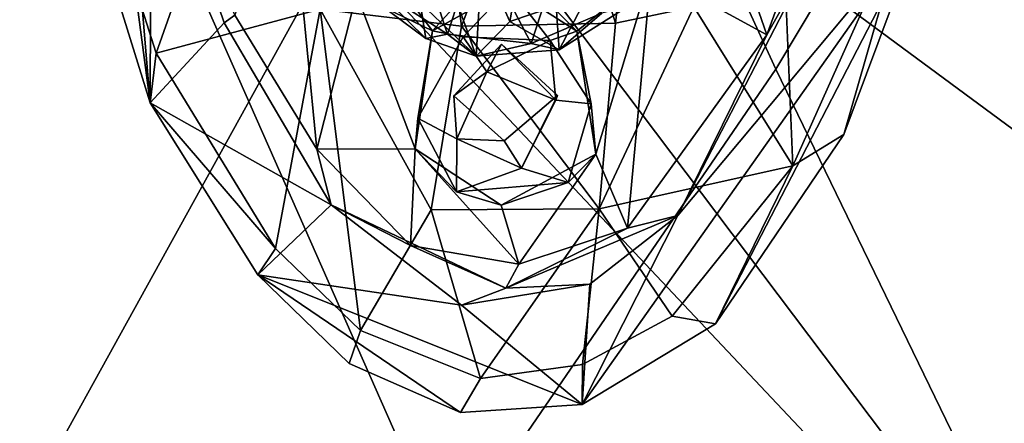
# Model space of a CAD drawing. Header units: millimetres. Extents: x -367 to 317, y -615 to 392.
# Tile 94 of 191: x 253 to 294, y -78 to -61. Entities that reach past the tile are written whole.
import ezdxf

# ---------------------------------------------------------------- set-up
doc = ezdxf.new("R2010")
doc.units = ezdxf.units.MM
doc.layers.add('Fbx_Root', color=7, linetype='Continuous', true_color=0x000000)
doc.styles.add('Default', font='arial.ttf')
doc.dimstyles.new('Default', dxfattribs={"dimscale": 10, "dimtxt": 2.5, "dimasz": 3, "dimexe": 1, "dimexo": 0.5, "dimgap": 0.8, "dimtad": 1, "dimtoh": 1, "dimzin": 1, "dimdsep": 46, "dimtxsty": 'Default', "dimcen": 2.5, "dimadec": 1, "dimazin": 1, "dimtfac": 1, "dimtdec": 4, "dimtix": 1, "dimtofl": 0, "dimtmove": 1, "dimatfit": 3, "dimfxl": 1, "dimtolj": 1, "dimtzin": 1, "dimarcsym": 0})

# ---------------------------------------------------------------- blocks, each defined once
blk = doc.blocks.new('*D1')
at = {"layer": 'Defpoints', "color": 0}
for p in [(-317.816, 295.28), (317.184, 295.28), (-317.816, -604.775)]:
    blk.add_point(p, dxfattribs=at)
at = {"layer": 'Fbx_Root', "color": 0, "lineweight": -2}
for p, q in [((-317.816, 290.28), (-317.816, -614.775)), ((317.184, 290.28), (317.184, -614.775)), ((287.184, -604.775), (-287.816, -604.775))]:
    blk.add_line(p, q, dxfattribs=at)
at = {"layer": 'Fbx_Root', "color": 0}
for points in [[(-287.816, -599.775), (-287.816, -609.775), (-317.816, -604.775)], [(287.184, -609.775), (287.184, -599.775), (317.184, -604.775)]]:
    blk.add_solid(points, dxfattribs=at)
at = {"layer": 'Fbx_Root', "color": 0, "insert": (-0.316, -584.012), "char_height": 25, "attachment_point": 5, "style": 'Default'}
blk.add_mtext('\\A1;635.00', dxfattribs=at)

msp = doc.modelspace()

# ---------------------------------------------------------------- linework, layer by layer
at = {"layer": 'Fbx_Root'}
for points in [[(34.945, -10.942, 150.2), (116.662, -71.068, 105.321), (270.96, -188.226, 97.509)], [(270.96, -188.226, 97.509), (162.973, -108.063, 129.371), (34.945, -10.942, 150.2)], [(258.29, -64.568, 608.523), (256.325, -41.129, 608.268), (252.905, -23.9, 608.631)], [(252.905, -23.9, 608.631), (254.856, -53.495, 608.422), (258.29, -64.568, 608.523)], [(262.11, -200.619, 97.49), (20.39, -30.993, 150.774), (166.197, -132.568, 125.034)], [(20.39, -30.993, 150.774), (262.11, -200.619, 97.49), (140.212, -116.218, 99.721)], [(266.087, -57.756, 608.444), (245.026, -95.901, 608.442), (242.775, -31.562, 608.448)], [(270.243, -32.885, 641.069), (253.58, -44.598, 640.918), (270.553, -83.061, 641.661), (284.162, -63.173, 641.516)], [(284.162, -63.173, 641.516), (295.748, -43.766, 641.126), (270.243, -32.885, 641.069)], [(243.346, -78.881, 640.916), (253.58, -44.598, 640.918), (243.403, -33.215, 640.285)], [(280.243, -55.513, 608.444), (297.763, -36.835, 608.444), (302.543, -72.002, 608.446)], [(256.325, -41.129, 608.268), (258.29, -64.568, 608.523), (258.32, -52.364, 608.345)], [(296.18, -87.949, 641.479), (313.931, -67.672, 640.869), (295.748, -43.766, 641.126), (284.162, -63.173, 641.516)], [(243.346, -78.881, 640.916), (270.553, -83.061, 641.661), (253.58, -44.598, 640.918)], [(254.844, -50.875, 601.611), (258.537, -62.514, 601.595), (258.29, -64.568, 608.523), (254.856, -53.495, 608.422)], [(261.658, -53.647, 596.347), (258.537, -62.514, 601.595), (254.844, -50.875, 601.611)], [(278.669, -50.789, 556.331), (277.526, -61.263, 595.637), (274.691, -52.122, 558.187)], [(277.526, -61.263, 595.637), (278.669, -50.789, 556.331), (280.77, -60.593, 596.432)], [(265.319, -60.688, 596.129), (269.955, -51.847, 557.866), (271.155, -61.389, 595.153)], [(271.155, -61.389, 595.153), (269.955, -51.847, 557.866), (274.691, -52.122, 558.187)], [(258.32, -52.364, 608.345), (258.29, -64.568, 608.523), (261.35, -61.256, 608.36)], [(261.35, -61.256, 608.36), (261.782, -60.932, 602.535), (258.32, -52.364, 608.345)], [(271.155, -61.389, 595.153), (274.691, -52.122, 558.187), (277.526, -61.263, 595.637)], [(283.787, -61.749, 602.418), (287.322, -52.127, 602.411), (281.029, -53.801, 597.635)], [(283.787, -61.749, 602.418), (286.098, -57.622, 608.338), (287.322, -52.127, 602.411)], [(265.319, -60.688, 596.129), (258.537, -62.514, 601.595), (261.658, -53.647, 596.347)], [(284.862, -67.163, 601.416), (280.77, -60.593, 596.432), (284.3, -53.585, 596.135)], [(284.862, -67.163, 601.416), (284.3, -53.585, 596.135), (289.711, -56.317, 601.77)], [(265.178, -66.483, 602.406), (263.973, -54.142, 598.573), (261.782, -60.932, 602.535)], [(263.973, -54.142, 598.573), (265.178, -66.483, 602.406), (266.819, -60.056, 599.01)], [(281.029, -53.801, 597.635), (279, -59.13, 598.424), (283.787, -61.749, 602.418)], [(301.413, -95.279, 608.446), (275.375, -60.723, 608.444), (280.243, -55.513, 608.444), (302.543, -72.002, 608.446)], [(284.862, -67.163, 601.416), (289.711, -56.317, 601.77), (286.973, -65.874, 608.383)], [(290.252, -57.067, 608.536), (286.973, -65.874, 608.383), (289.711, -56.317, 601.77)], [(290.252, -57.067, 608.536), (280.107, -69.223, 608.407), (276.147, -77.038, 608.484)], [(276.147, -77.038, 608.484), (281.66, -73.712, 608.358), (290.252, -57.067, 608.536)], [(280.107, -69.223, 608.407), (290.252, -57.067, 608.536), (286.098, -57.622, 608.338)], [(281.66, -73.712, 608.358), (286.973, -65.874, 608.383), (290.252, -57.067, 608.536)], [(301.413, -95.279, 608.446), (288.268, -101.068, 608.438), (245.026, -95.901, 608.442), (266.087, -57.756, 608.444)], [(275.375, -60.723, 608.444), (301.413, -95.279, 608.446), (266.087, -57.756, 608.444)], [(274.039, -62.11, 551.894), (275.468, -57.695, 554.909), (271.835, -57.852, 555.138)], [(274.039, -62.11, 551.894), (276.956, -60.852, 551.642), (275.468, -57.695, 554.909)], [(280.107, -69.223, 608.407), (286.098, -57.622, 608.338), (283.787, -61.749, 602.418)], [(266.819, -60.056, 599.01), (269.958, -61.578, 599.036), (267.15, -57.832, 596.362)], [(269.958, -61.578, 599.036), (272.8, -58.439, 595.472), (267.15, -57.832, 596.362)], [(269.523, -58.5, 553.864), (270.58, -61.72, 551.847), (271.835, -57.852, 555.138)], [(271.835, -57.852, 555.138), (270.58, -61.72, 551.847), (274.039, -62.11, 551.894)], [(270.58, -61.72, 551.847), (269.523, -58.5, 553.864), (267.478, -59.725, 551.193)], [(269.958, -61.578, 599.036), (273.15, -59.805, 597.429), (272.8, -58.439, 595.472)], [(271.77, -62.637, 549.8), (270.434, -58.857, 537.112), (272.005, -58.622, 534.842)], [(272.005, -58.622, 534.842), (273.161, -61.198, 543.848), (271.77, -62.637, 549.8)], [(273.161, -61.198, 543.848), (272.005, -58.622, 534.842), (273.628, -58.565, 534.596)], [(273.15, -59.805, 597.429), (275.932, -61.599, 599.019), (272.8, -58.439, 595.472)], [(275.932, -61.599, 599.019), (279, -59.13, 598.424), (272.8, -58.439, 595.472)], [(273.161, -61.198, 543.848), (273.628, -58.565, 534.596), (275.071, -60.548, 542.514)], [(271.77, -62.637, 549.8), (269.444, -60.427, 544.391), (270.434, -58.857, 537.112)], [(275.932, -61.599, 599.019), (276.712, -66.687, 601.013), (279, -59.13, 598.424)], [(278.026, -69.753, 602.523), (279, -59.13, 598.424), (276.712, -66.687, 601.013)], [(278.026, -69.753, 602.523), (283.787, -61.749, 602.418), (279, -59.13, 598.424)], [(269.682, -61.906, 550.145), (267.478, -59.725, 551.193), (267.748, -60.459, 549.635)], [(270.58, -61.72, 551.847), (267.478, -59.725, 551.193), (269.682, -61.906, 550.145)], [(271.225, -61.832, 604.766), (273.15, -59.805, 597.429), (269.958, -61.578, 599.036)], [(274.822, -61.977, 604.715), (273.15, -59.805, 597.429), (271.225, -61.832, 604.766)], [(274.822, -61.977, 604.715), (275.932, -61.599, 599.019), (273.15, -59.805, 597.429)], [(275.071, -60.548, 542.514), (276.61, -59.671, 542.021), (275.191, -62.364, 549.904)], [(278.034, -60.57, 549.365), (275.191, -62.364, 549.904), (276.61, -59.671, 542.021)], [(269.237, -66.465, 600.958), (266.819, -60.056, 599.01), (265.178, -66.483, 602.406)], [(266.819, -60.056, 599.01), (269.237, -66.465, 600.958), (269.958, -61.578, 599.036)], [(267.748, -60.459, 549.635), (269.444, -60.427, 544.391), (269.682, -61.906, 550.145)], [(271.77, -62.637, 549.8), (269.682, -61.906, 550.145), (269.444, -60.427, 544.391)], [(273.161, -61.198, 543.848), (275.071, -60.548, 542.514), (275.191, -62.364, 549.904)], [(276.956, -60.852, 551.642), (275.191, -62.364, 549.904), (278.034, -60.57, 549.365)], [(276.856, -68.949, 598.196), (280.77, -60.593, 596.432), (284.862, -67.163, 601.416)], [(280.77, -60.593, 596.432), (276.856, -68.949, 598.196), (277.526, -61.263, 595.637)], [(263.471, -70.584, 601.833), (258.537, -62.514, 601.595), (265.319, -60.688, 596.129)], [(261.35, -61.256, 608.36), (265.769, -68.788, 608.363), (265.178, -66.483, 602.406), (261.782, -60.932, 602.535)], [(265.319, -60.688, 596.129), (266.982, -73.981, 601.707), (263.471, -70.584, 601.833)], [(269.898, -68.995, 598.258), (266.982, -73.981, 601.707), (265.319, -60.688, 596.129)], [(265.319, -60.688, 596.129), (271.155, -61.389, 595.153), (269.898, -68.995, 598.258)], [(274.039, -62.11, 551.894), (275.191, -62.364, 549.904), (276.956, -60.852, 551.642)], [(261.35, -61.256, 608.36), (258.29, -64.568, 608.523), (265.769, -68.788, 608.363)], [(271.155, -61.389, 595.153), (276.856, -68.949, 598.196), (269.898, -68.995, 598.258)], [(277.526, -61.263, 595.637), (276.856, -68.949, 598.196), (271.155, -61.389, 595.153)], [(275.191, -62.364, 549.904), (271.77, -62.637, 549.8), (273.161, -61.198, 543.848)], [(269.958, -61.578, 599.036), (269.237, -66.465, 600.958), (269.348, -65.193, 604.673)], [(271.225, -61.832, 604.766), (269.958, -61.578, 599.036), (269.348, -65.193, 604.673)], [(270.961, -66.048, 604.765), (272.204, -63.284, 604.777), (271.225, -61.832, 604.766), (269.348, -65.193, 604.673)], [(270.58, -61.72, 551.847), (269.682, -61.906, 550.145), (271.77, -62.637, 549.8)], [(271.77, -62.637, 549.8), (274.039, -62.11, 551.894), (270.58, -61.72, 551.847)], [(274.822, -61.977, 604.715), (271.225, -61.832, 604.766), (272.204, -63.284, 604.777)], [(276.52, -64.597, 604.69), (275.932, -61.599, 599.019), (274.822, -61.977, 604.715)], [(276.52, -64.597, 604.69), (276.712, -66.687, 601.013), (275.932, -61.599, 599.019)], [(278.026, -69.753, 602.523), (280.107, -69.223, 608.407), (283.787, -61.749, 602.418)], [(270.837, -64.274, 599.784), (272.807, -62.133, 600.293), (272.204, -63.284, 604.777)], [(272.807, -62.133, 600.293), (270.837, -64.274, 599.784), (272.923, -66.13, 599.373), (275.131, -64.26, 599.779)], [(274.039, -62.11, 551.894), (271.77, -62.637, 549.8), (275.191, -62.364, 549.904)], [(272.204, -63.284, 604.777), (275.065, -64.453, 604.797), (274.822, -61.977, 604.715)], [(275.065, -64.453, 604.797), (272.204, -63.284, 604.777), (272.807, -62.133, 600.293)], [(272.807, -62.133, 600.293), (275.131, -64.26, 599.779), (275.065, -64.453, 604.797)], [(276.52, -64.597, 604.69), (274.822, -61.977, 604.715), (275.065, -64.453, 604.797)], [(258.29, -64.568, 608.523), (258.537, -62.514, 601.595), (263.471, -70.584, 601.833)], [(270.553, -83.061, 641.661), (296.18, -87.949, 641.479), (284.162, -63.173, 641.516)], [(272.204, -63.284, 604.777), (270.961, -66.048, 604.765), (270.837, -64.274, 599.784)], [(272.923, -66.13, 599.373), (270.837, -64.274, 599.784), (270.961, -66.048, 604.765)], [(275.131, -64.26, 599.779), (272.923, -66.13, 599.373), (273.637, -67.261, 604.791)], [(273.637, -67.261, 604.791), (275.065, -64.453, 604.797), (275.131, -64.26, 599.779)], [(263.471, -70.584, 601.833), (262.743, -71.685, 608.491), (258.29, -64.568, 608.523)], [(262.743, -71.685, 608.491), (265.769, -68.788, 608.363), (258.29, -64.568, 608.523)], [(275.065, -64.453, 604.797), (273.637, -67.261, 604.791), (275.575, -67.86, 604.633), (276.52, -64.597, 604.69)], [(275.575, -67.86, 604.633), (276.712, -66.687, 601.013), (276.52, -64.597, 604.69)], [(269.348, -65.193, 604.673), (269.237, -66.465, 600.958), (270.953, -68.24, 604.719)], [(269.348, -65.193, 604.673), (270.953, -68.24, 604.719), (270.961, -66.048, 604.765)], [(286.973, -65.874, 608.383), (281.66, -73.712, 608.358), (284.862, -67.163, 601.416)], [(273.637, -67.261, 604.791), (270.961, -66.048, 604.765), (270.953, -68.24, 604.719)], [(272.923, -66.13, 599.373), (270.961, -66.048, 604.765), (273.637, -67.261, 604.791)], [(269.237, -66.465, 600.958), (265.178, -66.483, 602.406), (269.053, -70.469, 602.637)], [(265.178, -66.483, 602.406), (265.769, -68.788, 608.363), (269.053, -70.469, 602.637)], [(269.237, -66.465, 600.958), (269.053, -70.469, 602.637), (273.535, -71.242, 602.359)], [(269.237, -66.465, 600.958), (273.535, -71.242, 602.359), (272.8, -68.799, 602.27)], [(272.8, -68.799, 602.27), (270.953, -68.24, 604.719), (269.237, -66.465, 600.958)], [(272.8, -68.799, 602.27), (273.535, -71.242, 602.359), (276.712, -66.687, 601.013)], [(276.712, -66.687, 601.013), (275.575, -67.86, 604.633), (272.8, -68.799, 602.27)], [(276.712, -66.687, 601.013), (273.535, -71.242, 602.359), (278.026, -69.753, 602.523)], [(284.862, -67.163, 601.416), (279.868, -73.384, 601.794), (276.856, -68.949, 598.196)], [(284.862, -67.163, 601.416), (281.66, -73.712, 608.358), (279.868, -73.384, 601.794)], [(270.953, -68.24, 604.719), (275.575, -67.86, 604.633), (273.637, -67.261, 604.791)], [(270.953, -68.24, 604.719), (272.8, -68.799, 602.27), (275.575, -67.86, 604.633)], [(265.769, -68.788, 608.363), (262.743, -71.685, 608.491), (271.165, -72.932, 608.337)], [(265.769, -68.788, 608.363), (272.993, -72.231, 605.542), (269.053, -70.469, 602.637)], [(271.165, -72.932, 608.337), (272.993, -72.231, 605.542), (265.769, -68.788, 608.363)], [(269.898, -68.995, 598.258), (271.947, -75.973, 601.705), (266.982, -73.981, 601.707)], [(271.947, -75.973, 601.705), (269.898, -68.995, 598.258), (276.856, -68.949, 598.196)], [(271.947, -75.973, 601.705), (276.856, -68.949, 598.196), (276.163, -75.393, 601.788)], [(279.868, -73.384, 601.794), (276.163, -75.393, 601.788), (276.856, -68.949, 598.196)], [(272.993, -72.231, 605.542), (280.107, -69.223, 608.407), (278.026, -69.753, 602.523)], [(280.107, -69.223, 608.407), (272.993, -72.231, 605.542), (276.46, -72.064, 608.372)], [(276.46, -72.064, 608.372), (276.147, -77.038, 608.484), (280.107, -69.223, 608.407)], [(273.535, -71.242, 602.359), (272.993, -72.231, 605.542), (278.026, -69.753, 602.523)], [(263.471, -70.584, 601.833), (266.982, -73.981, 601.707), (266.513, -75.348, 608.399), (262.743, -71.685, 608.491)], [(269.053, -70.469, 602.637), (272.993, -72.231, 605.542), (273.535, -71.242, 602.359)], [(116.662, -71.068, 105.321), (195.555, -122.433, 92.699), (271.741, -188.006, 77.433)], [(271.741, -188.006, 77.433), (270.96, -188.226, 97.509), (116.662, -71.068, 105.321)], [(262.743, -71.685, 608.491), (266.513, -75.348, 608.399), (271.116, -77.373, 608.327)], [(276.147, -77.038, 608.484), (271.165, -72.932, 608.337), (262.743, -71.685, 608.491)], [(262.743, -71.685, 608.491), (271.116, -77.373, 608.327), (276.147, -77.038, 608.484)], [(271.165, -72.932, 608.337), (276.46, -72.064, 608.372), (272.993, -72.231, 605.542)], [(271.165, -72.932, 608.337), (276.147, -77.038, 608.484), (276.46, -72.064, 608.372)], [(270.455, -216.073, 73.82), (182.945, -146.553, 126.294), (73.468, -72.122, 140.687)], [(185.405, -155.808, 91.189), (270.455, -216.073, 73.82), (73.468, -72.122, 140.687)], [(276.147, -77.038, 608.484), (276.163, -75.393, 601.788), (279.868, -73.384, 601.794), (281.66, -73.712, 608.358)], [(266.982, -73.981, 601.707), (271.947, -75.973, 601.705), (271.116, -77.373, 608.327), (266.513, -75.348, 608.399)], [(271.947, -75.973, 601.705), (276.163, -75.393, 601.788), (276.147, -77.038, 608.484), (271.116, -77.373, 608.327)]]:
    msp.add_3dface(points, dxfattribs=at)

# ---------------------------------------------------------------- dimensions: what is measured, and where the dimension line sits
dim = msp.add_linear_dim(base=(-317.816, -604.775), p1=(317.184, 295.28), p2=(-317.816, 295.28), angle=180, dimstyle='Default', override={"dimscale": 10, "dimtxt": 2.5, "dimasz": 3, "dimexe": 1, "dimexo": 0.5, "dimgap": 0.8, "dimtad": 1, "dimtih": 0, "dimtoh": 0, "dimdec": 2, "dimlfac": 1, "dimzin": 1, "dimtxsty": 'Default', "dimsah": 0, "dimcen": 2.5, "dimadec": 1, "dimazin": 1, "dimtix": 0, "dimtmove": 0, "dimtzin": 1}, dxfattribs=at)
dim.commit()
dim.dimension.update_dxf_attribs({"geometry": '*D1', "text_midpoint": (-0.316, -584.012)})

doc.saveas('drawing.dxf')
